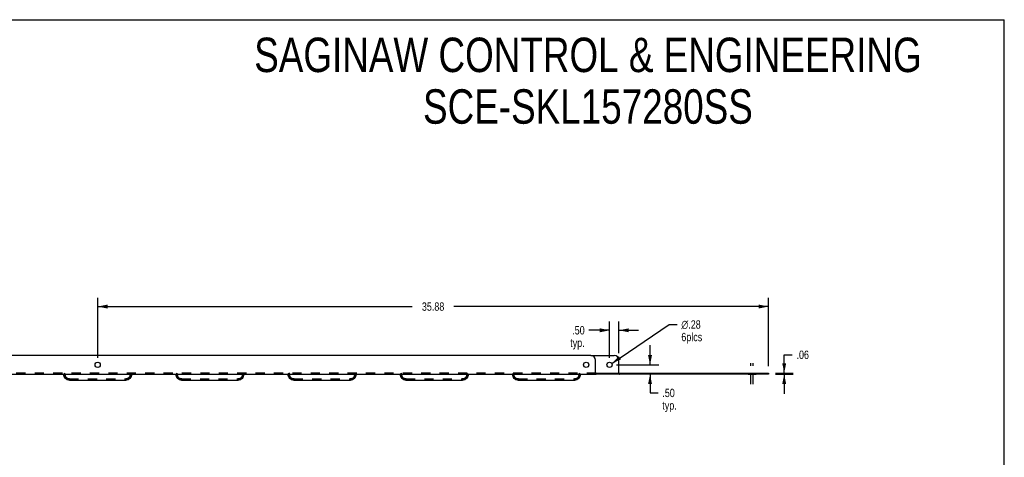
# Model space of a CAD drawing. Header units: inches. Extents: x 0 to 89.5, y 0 to 57.9.
# Tile 10 of 10: x 36.8 to 89.5, y 34.5 to 57.9. Entities that reach past the tile are written whole.
import ezdxf

# ---------------------------------------------------------------- set-up
doc = ezdxf.new("R2010")
doc.units = ezdxf.units.IN
doc.header["$LTSCALE"] = 4.921053
doc.header["$MEASUREMENT"] = 0
doc.linetypes.add('DASHED', pattern=[0.2, 0.1, -0.1])
doc.linetypes.add('HIDDEN', pattern=[0.2, 0.1, -0.1])
doc.layers.get('0').update_dxf_attribs({"linetype": 'CONTINUOUS'})
for name, color, linetype in [('02___PRT_ALL_AXES', 7, 'CONTINUOUS'), ('DEFAULT_2', 8, 'HIDDEN'), ('DIMENSIONS', 7, 'CONTINUOUS')]:
    doc.layers.add(name, color=color, linetype=linetype)
doc.styles.get("Standard").update_dxf_attribs({"font": 'txt', "width": 0.8})
doc.styles.add('TEXTSTYLE_1', font='gdt', dxfattribs={"width": 0.8})
doc.dimstyles.new('DIMSTYLE_1', dxfattribs={"dimtxt": 0.447368, "dimasz": 0.526316, "dimexe": 0.09, "dimexo": 0.07, "dimgap": 0.0425, "dimtad": 0, "dimtih": 1, "dimtoh": 1, "dimzin": 4, "dimdsep": 46, "dimtxsty": 'Standard', "dimblk": '_FILLED', "dimblk1": '_FILLED', "dimblk2": '_FILLED', "dimcen": 0.09, "dimadec": 0, "dimazin": 0, "dimtfac": 1, "dimtofl": 0, "dimtmove": 0, "dimatfit": 3, "dimldrblk": '_FILLED', "dimfxl": 0, "dimtolj": 1, "dimtzin": 4, "dimarcsym": 0})
doc.dimstyles.new('DIMSTYLE_2', dxfattribs={"dimtxt": 0.447368, "dimasz": 0.526316, "dimexe": 0.09, "dimexo": 0.07, "dimgap": 0.09, "dimtad": 0, "dimtih": 1, "dimtoh": 1, "dimzin": 4, "dimdsep": 46, "dimtxsty": 'Standard', "dimblk": '_FILLED', "dimblk1": '_FILLED', "dimblk2": '_FILLED', "dimcen": 0.09, "dimadec": 0, "dimazin": 0, "dimtfac": 1, "dimtofl": 0, "dimtmove": 0, "dimatfit": 3, "dimldrblk": '_FILLED', "dimfxl": 0, "dimtolj": 1, "dimtzin": 4, "dimarcsym": 0})

# ---------------------------------------------------------------- blocks, each defined once
blk = doc.blocks.new('_FILLED')
at = {"color": 0, "linetype": 'ByBlock'}
blk.add_solid([(0, 0), (-1, 0.2), (-1, -0.2)], dxfattribs=at)
blk = doc.blocks.new('*D15')
at = {"color": 2, "linetype": 'Continuous'}
for p, q in [((70.527, 39.423), (70.527, 40.475)), ((68.731, 39.423), (71.001, 39.423)), ((70.527, 38.923), (70.527, 37.922)), ((70.527, 37.922), (70.961, 37.922))]:
    blk.add_line(p, q, dxfattribs=at)
at = {"color": 2, "linetype": 'Continuous', "xscale": 0.5263157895, "yscale": 0.5263157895, "zscale": 0.5263157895}
for p, rotation in [((70.527, 39.423), 270), ((70.527, 38.923), 90)]:
    blk.add_blockref('_FILLED', p, dxfattribs=dict(at, rotation=rotation))
at = {"color": 2, "linetype": 'Continuous', "insert": (71.185, 38.145), "char_height": 0.4474, "width": 1.43158, "attachment_point": 1, "line_spacing_factor": 0.9}
blk.add_mtext('.50\\Ptyp.', dxfattribs=at)
blk = doc.blocks.new('*D16')
at = {"color": 2, "linetype": 'Continuous'}
for p, q in [((68.362, 39.791), (68.362, 41.746)), ((68.862, 40.041), (68.862, 41.746)), ((68.362, 41.272), (67.255, 41.272)), ((68.862, 41.272), (69.915, 41.272))]:
    blk.add_line(p, q, dxfattribs=at)
at = {"color": 2, "linetype": 'Continuous', "xscale": 0.5263157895, "yscale": 0.5263157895, "zscale": 0.5263157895}
blk.add_blockref('_FILLED', (68.362, 41.272), dxfattribs=at)
at = {"color": 2, "linetype": 'Continuous', "xscale": 0.5263157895, "yscale": 0.5263157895, "zscale": 0.5263157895, "rotation": 180}
blk.add_blockref('_FILLED', (68.862, 41.272), dxfattribs=at)
at = {"color": 2, "linetype": 'Continuous', "insert": (67.031, 41.496), "char_height": 0.4474, "width": 1.43158, "attachment_point": 3, "line_spacing_factor": 0.9}
blk.add_mtext('.50\\Ptyp.', dxfattribs=at)
blk = doc.blocks.new('*D17')
at = {"color": 2, "linetype": 'Continuous'}
for p, q in [((68.479, 39.502), (71.543, 41.583)), ((71.543, 41.583), (71.977, 41.583))]:
    blk.add_line(p, q, dxfattribs=at)
at = {"color": 2, "linetype": 'Continuous', "xscale": 0.5263157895, "yscale": 0.5263157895, "zscale": 0.5263157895, "rotation": 214.1840486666}
blk.add_blockref('_FILLED', (68.479, 39.502), dxfattribs=at)
at = {"color": 2, "linetype": 'Continuous', "insert": (72.201, 41.806), "char_height": 0.44737, "width": 1.78947, "attachment_point": 1, "line_spacing_factor": 0.9, "style": 'TEXTSTYLE_1'}
blk.add_mtext('{\\Fgdt;n}\\Ftxt;.28\\P6plcs', dxfattribs=at)
blk = doc.blocks.new('*D18')
at = {"color": 2, "linetype": 'Continuous'}
for p, q in [((77.703, 38.983), (77.703, 39.96)), ((77.703, 39.96), (78.137, 39.96)), ((77.231, 38.983), (78.177, 38.983)), ((77.231, 38.923), (78.177, 38.923)), ((77.703, 38.923), (77.703, 37.87))]:
    blk.add_line(p, q, dxfattribs=at)
at = {"color": 2, "linetype": 'Continuous', "xscale": 0.5263157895, "yscale": 0.5263157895, "zscale": 0.5263157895}
for p, rotation in [((77.703, 38.983), 270), ((77.703, 38.923), 90)]:
    blk.add_blockref('_FILLED', p, dxfattribs=dict(at, rotation=rotation))
at = {"color": 2, "linetype": 'Continuous', "insert": (78.361, 40.184), "char_height": 0.4474, "width": 1.07368, "attachment_point": 1, "line_spacing_factor": 0.9}
blk.add_mtext('.06', dxfattribs=at)
blk = doc.blocks.new('*D20')
at = {"color": 2, "linetype": 'Continuous'}
for p, q in [((40.987, 39.791), (40.987, 43.015)), ((76.862, 39.351), (76.862, 43.015)), ((40.987, 42.542), (57.807, 42.542)), ((76.862, 42.542), (60.043, 42.542))]:
    blk.add_line(p, q, dxfattribs=at)
at = {"color": 2, "linetype": 'Continuous', "xscale": 0.5263157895, "yscale": 0.5263157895, "zscale": 0.5263157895, "rotation": 180}
blk.add_blockref('_FILLED', (40.987, 42.542), dxfattribs=at)
at = {"color": 2, "linetype": 'Continuous', "xscale": 0.5263157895, "yscale": 0.5263157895, "zscale": 0.5263157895}
blk.add_blockref('_FILLED', (76.862, 42.542), dxfattribs=at)
at = {"color": 2, "linetype": 'Continuous', "insert": (58.925, 42.765), "char_height": 0.4474, "width": 1.78947, "attachment_point": 2, "line_spacing_factor": 0.9}
blk.add_mtext('35.88', dxfattribs=at)

msp = doc.modelspace()

# ---------------------------------------------------------------- linework, layer by layer
at = {"color": 7, "linetype": 'Continuous'}
for p, q in [((0, 57.895), (89.474, 57.895)), ((89.474, 0), (89.474, 57.895)), ((67.362, 39.923), (68.612, 39.923)), ((68.862, 38.983), (68.862, 39.673)), ((67.639, 38.983), (76.862, 38.983)), ((67.639, 38.983), (67.639, 38.923)), ((76.862, 38.983), (76.862, 38.923))]:
    msp.add_line(p, q, dxfattribs=at)
at = {"color": 3, "linetype": 'Continuous'}
for p, q in [((67.362, 39.923), (14.612, 39.923)), ((67.612, 38.952), (67.612, 39.673)), ((14.347, 38.923), (67.628, 38.923)), ((39.474, 38.611), (42.501, 38.611)), ((45.474, 38.611), (48.501, 38.611)), ((51.474, 38.611), (54.501, 38.611)), ((57.474, 38.611), (60.501, 38.611)), ((63.474, 38.611), (66.501, 38.611)), ((76.862, 38.923), (67.639, 38.923))]:
    msp.add_line(p, q, dxfattribs=at)
at = {"color": 7, "linetype": 'Continuous'}
for points in [[(67.612, 38.997), (67.617, 38.997), (67.62, 38.996), (67.623, 38.994), (67.626, 38.991), (67.629, 38.988), (67.632, 38.985), (67.635, 38.983), (67.639, 38.983)], [(68.862, 38.997), (68.867, 38.997), (68.87, 38.996), (68.873, 38.994), (68.876, 38.991), (68.879, 38.988), (68.882, 38.985), (68.885, 38.983), (68.889, 38.983)]]:
    msp.add_lwpolyline(points, dxfattribs=at)
at = {"color": 3, "linetype": 'Continuous'}
msp.add_lwpolyline([(67.612, 38.952), (67.616, 38.948), (67.619, 38.943), (67.622, 38.938), (67.625, 38.934), (67.628, 38.929), (67.631, 38.926), (67.635, 38.924), (67.639, 38.923)], dxfattribs=at)
for centre, radius, start, end in [((67.362, 39.673), 0.25, 0, 90), ((39.487, 38.92), 0.31, 180.1019, 267.4773), ((42.487, 38.92), 0.31, 272.5227, 359.9), ((45.487, 38.92), 0.31, 180.1019, 267.4773), ((48.487, 38.92), 0.31, 272.5227, 359.9), ((51.487, 38.92), 0.31, 180.1019, 267.4773), ((54.487, 38.92), 0.31, 272.5227, 359.9), ((57.487, 38.92), 0.31, 180.1019, 267.4773), ((60.487, 38.92), 0.31, 272.5227, 359.9), ((63.487, 38.92), 0.31, 180.1019, 267.4773), ((66.487, 38.92), 0.31, 272.5227, 359.9)]:
    msp.add_arc(centre, radius, start, end, dxfattribs=at)
at = {"color": 7, "linetype": 'Continuous'}
msp.add_arc((68.612, 39.673), 0.25, 0, 90, dxfattribs=at)
at = {"layer": '02___PRT_ALL_AXES', "color": 2, "linetype": 'DASHED'}
for p, q in [((75.925, 38.383), (75.925, 39.509)), ((76.05, 38.383), (76.05, 39.509))]:
    msp.add_line(p, q, dxfattribs=at)
at = {"layer": '02___PRT_ALL_AXES', "color": 8, "linetype": 'HIDDEN'}
for p, q in [((75.769, 38.983), (76.206, 38.983)), ((75.769, 38.983), (75.769, 38.923)), ((76.206, 38.983), (76.206, 38.923)), ((75.769, 38.923), (76.206, 38.923))]:
    msp.add_line(p, q, dxfattribs=at)
at = {"layer": '02___PRT_ALL_AXES', "color": 3, "linetype": 'Continuous'}
for centre in [(40.987, 39.423), (67.112, 39.423)]:
    msp.add_circle(centre, 0.141, dxfattribs=at)
at = {"layer": '02___PRT_ALL_AXES', "color": 7, "linetype": 'Continuous'}
msp.add_circle((68.362, 39.423), 0.141, dxfattribs=at)
at = {"layer": 'DEFAULT_2', "color": 8, "linetype": 'HIDDEN'}
for p, q in [((67.639, 38.983), (14.336, 38.983)), ((39.237, 38.983), (39.182, 38.923)), ((39.237, 38.92), (39.237, 38.983)), ((42.737, 38.983), (42.737, 38.921)), ((42.737, 38.983), (42.793, 38.923)), ((45.237, 38.983), (45.182, 38.923)), ((45.237, 38.92), (45.237, 38.983)), ((48.737, 38.983), (48.793, 38.923)), ((48.737, 38.983), (48.737, 38.921)), ((51.237, 38.983), (51.182, 38.923)), ((51.237, 38.92), (51.237, 38.983)), ((54.737, 38.983), (54.793, 38.923)), ((54.737, 38.983), (54.737, 38.921)), ((57.237, 38.983), (57.182, 38.923)), ((57.237, 38.92), (57.237, 38.983)), ((60.737, 38.983), (60.793, 38.923)), ((60.737, 38.983), (60.737, 38.921)), ((63.237, 38.983), (63.182, 38.923)), ((63.237, 38.92), (63.237, 38.983)), ((66.737, 38.983), (66.793, 38.923)), ((66.737, 38.983), (66.737, 38.921)), ((68.862, 38.952), (68.862, 38.983)), ((68.889, 38.983), (68.889, 38.923)), ((39.177, 38.921), (39.177, 38.923)), ((39.177, 38.921), (39.177, 38.921)), ((39.237, 38.921), (39.177, 38.921)), ((39.183, 38.93), (39.178, 38.929)), ((39.178, 38.928), (39.179, 38.927)), ((39.179, 38.927), (39.182, 38.923)), ((39.487, 38.671), (39.439, 38.675)), ((39.475, 38.671), (42.5, 38.671)), ((42.737, 38.921), (42.733, 38.872)), ((42.737, 38.921), (42.797, 38.921)), ((42.779, 38.938), (42.774, 38.942)), ((42.793, 38.923), (42.796, 38.927)), ((42.796, 38.927), (42.797, 38.928)), ((42.797, 38.923), (42.797, 38.921)), ((42.797, 38.921), (42.797, 38.921)), ((45.177, 38.921), (45.177, 38.923)), ((45.237, 38.921), (45.177, 38.921)), ((45.177, 38.921), (45.177, 38.921)), ((45.183, 38.93), (45.178, 38.929)), ((45.178, 38.928), (45.179, 38.927)), ((45.179, 38.927), (45.182, 38.923)), ((45.487, 38.671), (45.439, 38.675)), ((45.475, 38.671), (48.5, 38.671)), ((48.737, 38.921), (48.733, 38.872)), ((48.737, 38.921), (48.797, 38.921)), ((48.779, 38.938), (48.774, 38.942)), ((48.793, 38.923), (48.796, 38.927)), ((48.796, 38.927), (48.797, 38.928)), ((48.797, 38.923), (48.797, 38.921)), ((48.797, 38.921), (48.797, 38.921)), ((51.177, 38.921), (51.177, 38.923)), ((51.237, 38.921), (51.177, 38.921)), ((51.177, 38.921), (51.177, 38.921)), ((51.183, 38.93), (51.178, 38.929)), ((51.178, 38.928), (51.179, 38.927)), ((51.179, 38.927), (51.182, 38.923)), ((51.487, 38.671), (51.439, 38.675)), ((51.475, 38.671), (54.5, 38.671)), ((54.737, 38.921), (54.733, 38.872)), ((54.737, 38.921), (54.797, 38.921)), ((54.779, 38.938), (54.774, 38.942)), ((54.793, 38.923), (54.796, 38.927)), ((54.796, 38.927), (54.797, 38.928)), ((54.797, 38.923), (54.797, 38.921)), ((54.797, 38.921), (54.797, 38.921)), ((57.177, 38.921), (57.177, 38.923)), ((57.237, 38.921), (57.177, 38.921)), ((57.177, 38.921), (57.177, 38.921)), ((57.183, 38.93), (57.178, 38.929)), ((57.178, 38.928), (57.179, 38.927)), ((57.179, 38.927), (57.182, 38.923)), ((57.487, 38.671), (57.439, 38.675)), ((57.475, 38.671), (60.5, 38.671)), ((60.737, 38.921), (60.733, 38.872)), ((60.737, 38.921), (60.797, 38.921)), ((60.779, 38.938), (60.774, 38.942)), ((60.793, 38.923), (60.796, 38.927)), ((60.796, 38.927), (60.797, 38.928)), ((60.797, 38.923), (60.797, 38.921)), ((60.797, 38.921), (60.797, 38.921)), ((63.177, 38.921), (63.177, 38.923)), ((63.237, 38.921), (63.177, 38.921)), ((63.177, 38.921), (63.177, 38.921)), ((63.183, 38.93), (63.178, 38.929)), ((63.178, 38.928), (63.179, 38.927)), ((63.179, 38.927), (63.182, 38.923)), ((63.487, 38.671), (63.439, 38.675)), ((63.475, 38.671), (66.5, 38.671)), ((66.737, 38.921), (66.733, 38.872)), ((66.737, 38.921), (66.797, 38.921)), ((66.779, 38.938), (66.774, 38.942)), ((66.793, 38.923), (66.796, 38.927)), ((66.796, 38.927), (66.797, 38.928)), ((66.797, 38.923), (66.797, 38.921)), ((66.797, 38.921), (66.797, 38.921)), ((67.639, 38.923), (67.628, 38.923))]:
    msp.add_line(p, q, dxfattribs=at)
for points in [[(39.487, 38.611), (39.427, 38.617), (39.369, 38.634), (39.315, 38.663), (39.268, 38.701), (39.23, 38.748), (39.201, 38.802), (39.183, 38.86), (39.177, 38.921)], [(39.177, 38.923), (39.178, 38.927), (39.178, 38.929), (39.178, 38.928)], [(39.201, 38.943), (39.196, 38.938), (39.19, 38.934), (39.183, 38.93)], [(39.311, 38.744), (39.28, 38.782), (39.257, 38.825), (39.242, 38.872), (39.237, 38.921)], [(39.439, 38.675), (39.392, 38.69), (39.349, 38.713), (39.311, 38.744)], [(42.797, 38.921), (42.792, 38.86), (42.774, 38.802), (42.745, 38.748), (42.707, 38.701), (42.66, 38.663), (42.606, 38.634), (42.548, 38.617), (42.487, 38.611)], [(42.664, 38.744), (42.626, 38.713), (42.583, 38.69), (42.536, 38.675), (42.487, 38.671)], [(42.733, 38.872), (42.718, 38.825), (42.695, 38.782), (42.664, 38.744)], [(42.797, 38.928), (42.791, 38.931), (42.784, 38.934), (42.779, 38.938)], [(42.797, 38.928), (42.797, 38.926), (42.797, 38.923)], [(45.487, 38.611), (45.427, 38.617), (45.369, 38.634), (45.315, 38.663), (45.268, 38.701), (45.23, 38.748), (45.201, 38.802), (45.183, 38.86), (45.177, 38.921)], [(45.177, 38.923), (45.178, 38.927), (45.178, 38.929), (45.178, 38.928)], [(45.201, 38.943), (45.196, 38.938), (45.19, 38.934), (45.183, 38.93)], [(45.311, 38.744), (45.28, 38.782), (45.257, 38.825), (45.242, 38.872), (45.237, 38.921)], [(45.439, 38.675), (45.392, 38.69), (45.349, 38.713), (45.311, 38.744)], [(48.797, 38.921), (48.792, 38.86), (48.774, 38.802), (48.745, 38.748), (48.707, 38.701), (48.66, 38.663), (48.606, 38.634), (48.548, 38.617), (48.487, 38.611)], [(48.664, 38.744), (48.626, 38.713), (48.583, 38.69), (48.536, 38.675), (48.487, 38.671)], [(48.733, 38.872), (48.718, 38.825), (48.695, 38.782), (48.664, 38.744)], [(48.797, 38.928), (48.791, 38.931), (48.784, 38.934), (48.779, 38.938)], [(48.797, 38.928), (48.797, 38.926), (48.797, 38.923)], [(51.487, 38.611), (51.427, 38.617), (51.369, 38.634), (51.315, 38.663), (51.268, 38.701), (51.23, 38.748), (51.201, 38.802), (51.183, 38.86), (51.177, 38.921)], [(51.177, 38.923), (51.178, 38.927), (51.178, 38.929), (51.178, 38.928)], [(51.201, 38.943), (51.196, 38.938), (51.19, 38.934), (51.183, 38.93)], [(51.311, 38.744), (51.28, 38.782), (51.257, 38.825), (51.242, 38.872), (51.237, 38.921)], [(51.439, 38.675), (51.392, 38.69), (51.349, 38.713), (51.311, 38.744)], [(54.797, 38.921), (54.792, 38.86), (54.774, 38.802), (54.745, 38.748), (54.707, 38.701), (54.66, 38.663), (54.606, 38.634), (54.548, 38.617), (54.487, 38.611)], [(54.664, 38.744), (54.626, 38.713), (54.583, 38.69), (54.536, 38.675), (54.487, 38.671)], [(54.733, 38.872), (54.718, 38.825), (54.695, 38.782), (54.664, 38.744)], [(54.797, 38.928), (54.791, 38.931), (54.784, 38.934), (54.779, 38.938)], [(54.797, 38.928), (54.797, 38.926), (54.797, 38.923)], [(57.487, 38.611), (57.427, 38.617), (57.369, 38.634), (57.315, 38.663), (57.268, 38.701), (57.23, 38.748), (57.201, 38.802), (57.183, 38.86), (57.177, 38.921)], [(57.177, 38.923), (57.178, 38.927), (57.178, 38.929), (57.178, 38.928)], [(57.201, 38.943), (57.196, 38.938), (57.19, 38.934), (57.183, 38.93)], [(57.311, 38.744), (57.28, 38.782), (57.257, 38.825), (57.242, 38.872), (57.237, 38.921)], [(57.439, 38.675), (57.392, 38.69), (57.349, 38.713), (57.311, 38.744)], [(60.797, 38.921), (60.792, 38.86), (60.774, 38.802), (60.745, 38.748), (60.707, 38.701), (60.66, 38.663), (60.606, 38.634), (60.548, 38.617), (60.487, 38.611)], [(60.664, 38.744), (60.626, 38.713), (60.583, 38.69), (60.536, 38.675), (60.487, 38.671)], [(60.733, 38.872), (60.718, 38.825), (60.695, 38.782), (60.664, 38.744)], [(60.797, 38.928), (60.791, 38.931), (60.784, 38.934), (60.779, 38.938)], [(60.797, 38.928), (60.797, 38.926), (60.797, 38.923)], [(63.487, 38.611), (63.427, 38.617), (63.369, 38.634), (63.315, 38.663), (63.268, 38.701), (63.23, 38.748), (63.201, 38.802), (63.183, 38.86), (63.177, 38.921)], [(63.177, 38.923), (63.178, 38.927), (63.178, 38.929), (63.178, 38.928)], [(63.201, 38.943), (63.196, 38.938), (63.19, 38.934), (63.183, 38.93)], [(63.311, 38.744), (63.28, 38.782), (63.257, 38.825), (63.242, 38.872), (63.237, 38.921)], [(63.439, 38.675), (63.392, 38.69), (63.349, 38.713), (63.311, 38.744)], [(66.797, 38.921), (66.792, 38.86), (66.774, 38.802), (66.745, 38.748), (66.707, 38.701), (66.66, 38.663), (66.606, 38.634), (66.548, 38.617), (66.487, 38.611)], [(66.664, 38.744), (66.626, 38.713), (66.583, 38.69), (66.536, 38.675), (66.487, 38.671)], [(66.733, 38.872), (66.718, 38.825), (66.695, 38.782), (66.664, 38.744)], [(66.797, 38.928), (66.791, 38.931), (66.784, 38.934), (66.779, 38.938)], [(66.797, 38.928), (66.797, 38.926), (66.797, 38.923)], [(67.639, 38.924), (67.634, 38.923), (67.63, 38.923)], [(68.862, 38.952), (68.866, 38.948), (68.869, 38.943), (68.872, 38.938), (68.875, 38.934), (68.878, 38.929), (68.881, 38.926), (68.885, 38.924), (68.889, 38.923)], [(68.889, 38.924), (68.884, 38.923), (68.88, 38.923)]]:
    msp.add_lwpolyline(points, dxfattribs=at)
for centre, start, end in [((39.487, 38.92), 180, 267.191), ((42.487, 38.92), 272.809, 360), ((45.487, 38.92), 180, 267.191), ((48.487, 38.92), 272.809, 360), ((51.487, 38.92), 180, 267.191), ((54.487, 38.92), 272.809, 360), ((57.487, 38.92), 180, 267.191), ((60.487, 38.92), 272.809, 360), ((63.487, 38.92), 180, 267.191), ((66.487, 38.92), 272.809, 360)]:
    msp.add_arc(centre, 0.25, start, end, dxfattribs=at)

# ---------------------------------------------------------------- texts
at = {"layer": 'DIMENSIONS', "color": 2, "linetype": 'Continuous', "insert": (67.206, 56.933), "char_height": 1.84211, "width": 42.73684, "attachment_point": 2, "line_spacing_factor": 0.9}
msp.add_mtext('SAGINAW CONTROL & ENGINEERING\\PSCE-SKL157280SS', dxfattribs=at)

# ---------------------------------------------------------------- dimensions: what is measured, and where the dimension line sits
at = {"color": 2, "linetype": 'Continuous'}
for base, p1, p2, angle, picture, middle in [((40.987495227, 42.541508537), (76.862495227, 39.281068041), (40.987495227, 39.721068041), 180, '*D20', (58.924995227, 42.541508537)), ((77.703, 38.923), (78.247, 38.983), (78.247, 38.923), 270, '*D18', (78.898, 39.96))]:
    dim = msp.add_linear_dim(base=base, p1=p1, p2=p2, angle=angle, dimstyle='DIMSTYLE_1', dxfattribs=at)
    dim.commit()
    dim.dimension.update_dxf_attribs({"geometry": picture, "text_midpoint": middle, "dimtype": 160})
for base, p1, p2, angle, picture, middle in [((68.362, 41.272), (68.862, 39.971), (68.362, 39.721), 180, '*D16', (66.316, 40.937)), ((70.527, 39.423), (67.639, 38.923), (68.661, 39.423), 90, '*D15', (71.901, 37.586))]:
    dim = msp.add_linear_dim(base=base, p1=p1, p2=p2, angle=angle, text='<>\\Ptyp.', dimstyle='DIMSTYLE_1', dxfattribs=at)
    dim.commit()
    dim.dimension.update_dxf_attribs({"geometry": picture, "text_midpoint": middle, "dimtype": 160})
dim = msp.add_diameter_dim_2p(p1=(68.479, 39.502), p2=(68.246, 39.344), text='<>\\P6plcs', dimstyle='DIMSTYLE_2', dxfattribs=at)
dim.commit()
dim.dimension.update_dxf_attribs({"geometry": '*D17', "text_midpoint": (73.095, 41.247), "dimtype": 163})

doc.saveas('drawing.dxf')
